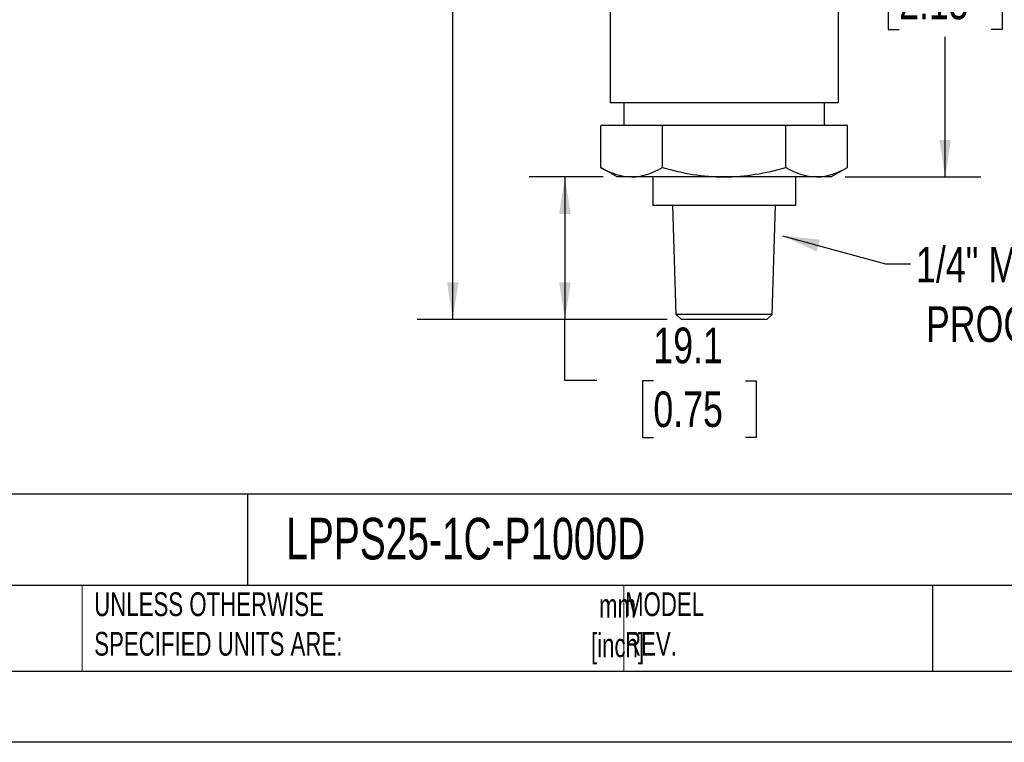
# Model space of a CAD drawing. Header units: millimetres. Extents: x 0 to 419, y 0 to 324.
# Tile 10 of 24: x 203 to 335, y 0 to 97. Entities that reach past the tile are written whole.
import ezdxf

# ---------------------------------------------------------------- set-up
doc = ezdxf.new("R2010")
doc.units = ezdxf.units.MM
doc.header["$LTSCALE"] = 1.5
doc.linetypes.add('CENTERX2', pattern=[20.32, 12.7, -2.54, 2.54, -2.54])
doc.layers.add('DIMENSIONS', color=140, linetype='Continuous', lineweight=25)
doc.layers.add('TEXT', color=140, linetype='Continuous', lineweight=25)
doc.styles.add('SLDTEXTSTYLE0', font='TXT', dxfattribs={"width": 0.7})
doc.styles.add('SLDTEXTSTYLE2', font='TXT', dxfattribs={"width": 0.75})
doc.dimstyles.new('SLDDIMSTYLE1', dxfattribs={"dimtxt": 4.7625, "dimasz": 4.953, "dimexe": 0, "dimexo": 0.0625, "dimgap": 1.190625, "dimtad": 0, "dimtih": 1, "dimtoh": 1, "dimdec": 1, "dimrnd": 1e-09, "dimzin": 12, "dimdsep": 46, "dimtxsty": 'SLDTEXTSTYLE2', "dimsah": 1, "dimcen": 0.09, "dimadec": 0, "dimazin": 3, "dimtfac": 1, "dimtdec": 1, "dimtofl": 0, "dimtmove": 0, "dimatfit": 3, "dimfxl": 0, "dimfrac": 2, "dimtolj": 1, "dimtzin": 12, "dimarcsym": 0})
doc.dimstyles.new('SLDDIMSTYLE3', dxfattribs={"dimtxt": 0.18, "dimasz": 4.953, "dimexe": 0, "dimexo": 0.0625, "dimgap": 0, "dimtad": 0, "dimtih": 1, "dimtoh": 1, "dimdec": 0, "dimrnd": 1e-09, "dimzin": 0, "dimdsep": 46, "dimtxsty": 'Standard', "dimsah": 1, "dimcen": 0.09, "dimadec": 0, "dimazin": 0, "dimtfac": 4.953, "dimtdec": 0, "dimtofl": 0, "dimtmove": 0, "dimatfit": 3, "dimfxl": 0, "dimfrac": 2, "dimtolj": 1, "dimtzin": 0, "dimarcsym": 0})
doc.dimstyles.new('SLDDIMSTYLE5', dxfattribs={"dimtxt": 4.7625, "dimasz": 4.953, "dimexe": 0, "dimexo": 0.0625, "dimgap": 1.190625, "dimtad": 0, "dimtih": 1, "dimtoh": 1, "dimdec": 1, "dimrnd": 1e-09, "dimzin": 4, "dimdsep": 46, "dimtxsty": 'SLDTEXTSTYLE2', "dimsah": 1, "dimcen": 0.09, "dimadec": 0, "dimazin": 1, "dimtfac": 1, "dimtdec": 1, "dimtofl": 0, "dimtmove": 0, "dimatfit": 3, "dimfxl": 0, "dimfrac": 2, "dimtolj": 1, "dimtzin": 12, "dimarcsym": 0})

# ---------------------------------------------------------------- blocks, each defined once
blk = doc.blocks.new('_D_8')
at = {"layer": 'DIMENSIONS'}
for p, q in [((281.17, 75.58), (271.31, 75.58)), ((276.07, 75.58), (276.07, 56.53)), ((289.75, 56.53), (271.31, 56.53)), ((276.07, 48.37), (276.07, 56.53)), ((280.34, 48.37), (276.07, 48.37)), ((287.9, 48.33), (286.45, 48.33)), ((286.45, 48.33), (286.45, 40.77)), ((300.22, 48.33), (301.67, 48.33)), ((301.67, 48.33), (301.67, 40.77)), ((286.45, 40.77), (287.9, 40.77)), ((301.67, 40.77), (300.22, 40.77))]:
    blk.add_line(p, q, dxfattribs=at)
for points in [[(276.07, 75.58), (275.31, 70.63), (276.84, 70.63)], [(276.07, 56.53), (276.84, 61.48), (275.31, 61.48)]]:
    blk.add_solid(points, dxfattribs=at)
at = {"layer": 'DIMENSIONS', "char_height": 4.763, "attachment_point": 1, "style": 'SLDTEXTSTYLE2'}
for s, insert in [('19.1', (287.9, 55.44)), ('0.75', (287.9, 46.91))]:
    blk.add_mtext(s, dxfattribs=dict(at, insert=insert))
blk = doc.blocks.new('_D_9')
at = {"layer": 'DIMENSIONS'}
for p, q in [((287.56, 172.54), (256.31, 172.54)), ((261.07, 172.54), (261.07, 123.1)), ((254.91, 114.5), (253.46, 114.5)), ((253.46, 114.5), (253.46, 106.94)), ((267.23, 114.5), (268.68, 114.5)), ((268.68, 114.5), (268.68, 106.94)), ((253.46, 106.94), (254.91, 106.94)), ((268.68, 106.94), (267.23, 106.94)), ((261.07, 56.53), (261.07, 105.97)), ((289.75, 56.53), (256.31, 56.53))]:
    blk.add_line(p, q, dxfattribs=at)
for points in [[(261.07, 172.54), (260.31, 167.59), (261.83, 167.59)], [(261.07, 56.53), (261.83, 61.48), (260.31, 61.48)]]:
    blk.add_solid(points, dxfattribs=at)
at = {"layer": 'DIMENSIONS', "char_height": 4.763, "attachment_point": 1, "style": 'SLDTEXTSTYLE2'}
for s, insert in [('116.0', (253.15, 121.61)), ('4.57', (254.91, 113.08))]:
    blk.add_mtext(s, dxfattribs=dict(at, insert=insert))
blk = doc.blocks.new('_D_10')
at = {"layer": 'DIMENSIONS'}
for p, q in [((310.44, 130.19), (331.69, 130.19)), ((326.93, 130.19), (326.93, 111.45)), ((320.77, 102.85), (319.32, 102.85)), ((319.32, 102.85), (319.32, 95.29)), ((333.09, 102.85), (334.54, 102.85)), ((334.54, 102.85), (334.54, 95.29)), ((319.32, 95.29), (320.77, 95.29)), ((334.54, 95.29), (333.09, 95.29)), ((326.93, 75.58), (326.93, 94.32)), ((313.55, 75.58), (331.69, 75.58))]:
    blk.add_line(p, q, dxfattribs=at)
for points in [[(326.93, 130.19), (326.16, 125.24), (327.69, 125.24)], [(326.93, 75.58), (327.69, 80.53), (326.16, 80.53)]]:
    blk.add_solid(points, dxfattribs=at)
at = {"layer": 'DIMENSIONS', "char_height": 4.763, "attachment_point": 1, "style": 'SLDTEXTSTYLE2'}
for s, insert in [('54.6', (320.77, 109.96)), ('2.15', (320.77, 101.43))]:
    blk.add_mtext(s, dxfattribs=dict(at, insert=insert))

msp = doc.modelspace()

# ---------------------------------------------------------------- linework, layer by layer
for p, q in [((282.12, 111.86), (282.12, 85.49)), ((312.6, 111.86), (312.6, 85.49)), ((312.6, 85.49), (282.12, 85.49)), ((283.96, 85.49), (283.96, 82.44)), ((310.76, 85.49), (310.76, 82.44)), ((280.86, 76.86), (280.86, 82.44)), ((289.11, 82.44), (280.86, 82.44)), ((289.11, 76.86), (289.11, 82.44)), ((305.61, 82.44), (289.11, 82.44)), ((305.61, 76.86), (305.61, 82.44)), ((313.86, 82.44), (305.61, 82.44)), ((313.86, 76.86), (313.86, 82.44)), ((283.07, 75.58), (280.86, 76.86)), ((311.65, 75.58), (313.86, 76.86)), ((284.99, 75.58), (283.07, 75.58)), ((297.36, 75.58), (284.99, 75.58)), ((287.84, 75.58), (287.84, 71.77)), ((309.74, 75.58), (297.36, 75.58)), ((306.89, 75.58), (306.89, 71.77)), ((311.65, 75.58), (309.74, 75.58)), ((306.89, 71.77), (287.84, 71.77)), ((290.95, 57.21), (290.5, 71.77)), ((303.77, 57.21), (304.22, 71.77)), ((303.77, 57.21), (290.95, 57.21)), ((291.65, 56.53), (290.95, 57.21)), ((303.07, 56.53), (303.77, 57.21)), ((303.07, 56.53), (291.65, 56.53))]:
    msp.add_line(p, q)
at = {"color": 140, "linetype": 'Continuous', "lineweight": 18}
for p, q in [((211.5, 20.95), (211.5, 9.52)), ((283.95, 20.95), (283.95, 9.52))]:
    msp.add_line(p, q, dxfattribs=at)
at = {"color": 7, "linetype": 'Continuous'}
msp.add_line((419.1, 0), (0, 0), dxfattribs=at)
for centre, radius, start, end in [((285.27, 83.8), 8.22, 237.59, 268.0257), ((284.68, 83.89), 8.32, 272.1474, 302.2368), ((297.69, 104.97), 29.39, 253.0432, 269.3688), ((297.01, 105.18), 29.6, 270.6893, 286.8987), ((310.02, 83.8), 8.22, 237.59, 268.0257), ((309.42, 83.89), 8.32, 272.1474, 302.2368)]:
    msp.add_arc(centre, radius, start, end)
at = {"layer": 'TEXT'}
for p, q in [((409.57, 33.19), (9.52, 33.19)), ((233.64, 33.19), (233.64, 20.95)), ((409.57, 20.95), (9.52, 20.95)), ((325.22, 20.95), (325.22, 9.52)), ((9.52, 9.52), (409.57, 9.52))]:
    msp.add_line(p, q, dxfattribs=at)

# ---------------------------------------------------------------- texts
at = {"layer": 'TEXT', "linetype": 'CENTERX2', "lineweight": 18}
for s, insert, char_height, attachment_point, style in [('1/4" MNPT^J PROCESS', (323.03, 66.23), 4.7625, 1, 'SLDTEXTSTYLE2'), ('LPPS25-1C-P1000D', (238.81, 30.01), 5.5562, 1, 'SLDTEXTSTYLE0'), ('UNLESS OTHERWISE ^JSPECIFIED UNITS ARE:', (213.12, 20.05), 3.175, 1, 'SLDTEXTSTYLE0'), ('MODEL ^JREV.', (284.11, 20.05), 3.175, 1, 'SLDTEXTSTYLE0'), ('mm^J[inch]', (283.11, 19.85), 3.175, 2, 'SLDTEXTSTYLE0')]:
    msp.add_mtext(s, dxfattribs=dict(at, insert=insert, char_height=char_height, attachment_point=attachment_point, style=style))

# ---------------------------------------------------------------- dimensions: what is measured, and where the dimension line sits
at = {"layer": 'DIMENSIONS'}
for base, p1, p2, dimstyle, picture, middle in [((261.07, 172.54), (291.65, 56.53), (289.46, 172.54), 'SLDDIMSTYLE5', '_D_9', (261.07, 114.54)), ((326.93, 130.19), (311.65, 75.58), (308.54, 130.19), 'SLDDIMSTYLE1', '_D_10', (326.93, 102.89)), ((276.07413904, 56.53132329), (283.07427577, 75.58132329), (291.65366794, 56.53132329), 'SLDDIMSTYLE1', '_D_8', (276.07413904, 48.36935255))]:
    dim = msp.add_linear_dim(base=base, p1=p1, p2=p2, angle=90, dimstyle=dimstyle, dxfattribs=at)
    dim.commit()
    dim.dimension.update_dxf_attribs({"geometry": picture, "text_midpoint": middle, "dimtype": 160})

# ---------------------------------------------------------------- leaders
at = {"layer": 'TEXT', "linetype": 'CENTERX2', "lineweight": 18}
msp.add_leader([(305.19, 67.71), (318.93, 63.95), (322.27, 63.95)], dimstyle='SLDDIMSTYLE3', dxfattribs=at)

doc.saveas('drawing.dxf')
